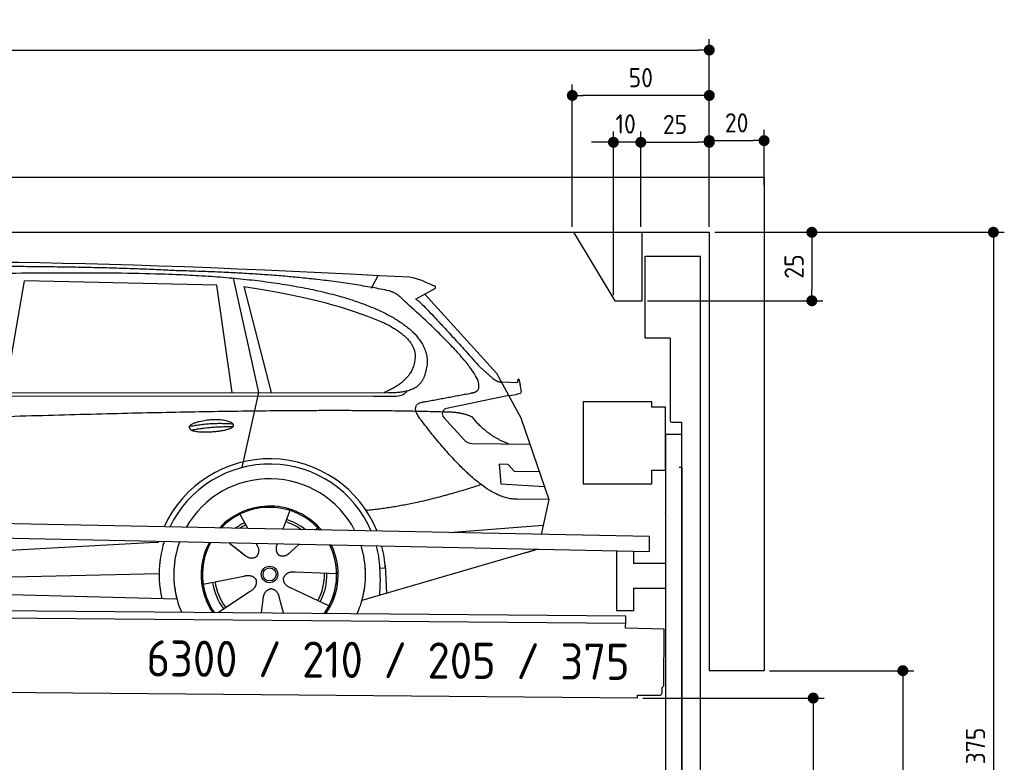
# Model space of a CAD drawing. Header units: millimetres. Extents: x -411 to 6777, y 0 to 6827.
# Tile 6 of 6: x 3183 to 6777, y 4116 to 6827. Entities that reach past the tile are written whole.
import ezdxf

# ---------------------------------------------------------------- set-up
doc = ezdxf.new("R2010")
doc.units = ezdxf.units.MM
doc.layers.add('4', color=3, linetype='Continuous')
for name, color, linetype, lineweight in [('car', 10, 'Continuous', 25), ('Freiraum', 7, 'Continuous', 25), ('Gebäude', 7, 'Continuous', 25), ('Logo', 7, 'Continuous', 25), ('Plattform', 7, 'Continuous', 25), ('Ständer vorne', 7, 'Continuous', 25), ('Tor', 200, 'Continuous', 25)]:
    doc.layers.add(name, color=color, linetype=linetype, lineweight=lineweight)
doc.styles.get("Standard").update_dxf_attribs({"font": 'ISOCP.SHX'})
doc.dimstyles.new('GEN-ISO', dxfattribs={"dimscale": 20, "dimtxt": 3.5, "dimasz": 2, "dimexe": 2, "dimexo": 1, "dimgap": 1.5, "dimtad": 1, "dimdec": 1, "dimlfac": 0.1, "dimdsep": 46, "dimtxsty": 'STANDARD', "dimblk": 'PUNKT', "dimcen": 2, "dimclrd": 256, "dimclre": 256, "dimclrt": 2, "dimadec": 0, "dimazin": 0, "dimtp": 0.1, "dimtm": 0.1, "dimtfac": 0.71, "dimtdec": 1, "dimtmove": 2, "dimatfit": 3, "dimldrblk": 'PUNKT', "dimfxl": 2, "dimtolj": 1, "dimarcsym": 0})

# ---------------------------------------------------------------- blocks, each defined once
blk = doc.blocks.new('PUNKT')
at = {"layer": '4', "color": 0, "linetype": 'ByBlock'}
blk.add_line((-0.5, 0), (-1, 0), dxfattribs=at)
at = {"layer": '4', "color": 0, "linetype": 'ByBlock', "const_width": 0.5}
blk.add_lwpolyline([(-0.25, 0, 1), (0.25, 0, 1)], format="xyb", close=True, dxfattribs=at)
blk = doc.blocks.new('*D68')
at = {"layer": '4', "lineweight": -2, "transparency": 16777216}
for p, q in [((5720, 6050.6), (6776.9, 6050.6)), ((6736.9, 6010.6), (6736.9, 2340)), ((6195.4, 2300), (6776.9, 2300))]:
    blk.add_line(p, q, dxfattribs=at)
at = {"layer": 'Defpoints', "color": 0, "transparency": 16777216}
for p in [(5700, 6050.6), (6175.4, 2300), (6736.9, 2300)]:
    blk.add_point(p, dxfattribs=at)
at = {"layer": '4', "lineweight": -2, "transparency": 16777216, "xscale": 40, "yscale": 40, "zscale": 40}
for p, rotation in [((6736.9, 6050.6), 90), ((6736.9, 2300), 270)]:
    blk.add_blockref('PUNKT', p, dxfattribs=dict(at, rotation=rotation))
at = {"layer": '4', "color": 2, "transparency": 16777216, "insert": (6671.9, 4175.3), "char_height": 70, "attachment_point": 5, "rotation": 90}
blk.add_mtext('375', dxfattribs=at)
blk = doc.blocks.new('*D70')
at = {"layer": '4', "lineweight": -2, "transparency": 16777216}
for p, q in [((5920, 4450), (6446.5, 4450)), ((6406.5, 4410), (6406.5, 2340)), ((6295.4, 2300), (6446.5, 2300))]:
    blk.add_line(p, q, dxfattribs=at)
at = {"layer": 'Defpoints', "color": 0, "transparency": 16777216}
for p in [(5900, 4450), (6275.4, 2300), (6406.5, 2300)]:
    blk.add_point(p, dxfattribs=at)
at = {"layer": '4', "lineweight": -2, "transparency": 16777216, "xscale": 40, "yscale": 40, "zscale": 40}
for p, rotation in [((6406.5, 4450), 90), ((6406.5, 2300), 270)]:
    blk.add_blockref('PUNKT', p, dxfattribs=dict(at, rotation=rotation))
at = {"layer": '4', "color": 2, "transparency": 16777216, "insert": (6341.5, 3375), "char_height": 70, "attachment_point": 5, "rotation": 90}
blk.add_mtext('H2', dxfattribs=at)
blk = doc.blocks.new('*D71')
at = {"layer": '4', "lineweight": -2, "transparency": 16777216}
for p, q in [((200, 6070.9), (200, 6755.8)), ((5700, 6220.9), (5700, 6755.8)), ((240, 6715.8), (5660, 6715.8))]:
    blk.add_line(p, q, dxfattribs=at)
at = {"layer": 'Defpoints', "color": 0, "transparency": 16777216}
for p in [(5700, 6715.8), (5700, 6200.9), (200, 6050.9)]:
    blk.add_point(p, dxfattribs=at)
at = {"layer": '4', "lineweight": -2, "transparency": 16777216, "xscale": 40, "yscale": 40, "zscale": 40, "rotation": 180}
blk.add_blockref('PUNKT', (200, 6715.8), dxfattribs=at)
at = {"layer": '4', "lineweight": -2, "transparency": 16777216, "xscale": 40, "yscale": 40, "zscale": 40}
blk.add_blockref('PUNKT', (5700, 6715.8), dxfattribs=at)
at = {"layer": '4', "color": 2, "transparency": 16777216, "insert": (2950, 6780.8), "char_height": 70, "attachment_point": 5}
blk.add_mtext('550', dxfattribs=at)
blk = doc.blocks.new('*D72')
at = {"layer": '4', "lineweight": -2, "transparency": 16777216}
for p, q in [((5457.5, 4350), (6119.3, 4350)), ((6079.3, 4310), (6079.3, 2340)), ((6099.3, 2300), (6119.3, 2300))]:
    blk.add_line(p, q, dxfattribs=at)
at = {"layer": 'Defpoints', "color": 0, "transparency": 16777216}
for p in [(5437.5, 4350), (6079.3, 2300), (6079.3, 2300)]:
    blk.add_point(p, dxfattribs=at)
at = {"layer": '4', "lineweight": -2, "transparency": 16777216, "xscale": 40, "yscale": 40, "zscale": 40}
for p, rotation in [((6079.3, 4350), 90), ((6079.3, 2300), 270)]:
    blk.add_blockref('PUNKT', p, dxfattribs=dict(at, rotation=rotation))
at = {"layer": '4', "color": 2, "transparency": 16777216, "insert": (6004.7, 3209.2), "char_height": 70, "attachment_point": 5, "rotation": 90}
blk.add_mtext('205', dxfattribs=at)
blk = doc.blocks.new('*D73')
at = {"layer": '4', "lineweight": -2, "transparency": 16777216}
for p, q in [((5450, 6070.9), (5450, 6419.1)), ((5700, 6070.9), (5700, 6419.1)), ((5490, 6379.1), (5660, 6379.1))]:
    blk.add_line(p, q, dxfattribs=at)
at = {"layer": 'Defpoints', "color": 0, "transparency": 16777216}
for p in [(5700, 6379.1), (5450, 6050.9), (5700, 6050.9)]:
    blk.add_point(p, dxfattribs=at)
at = {"layer": '4', "lineweight": -2, "transparency": 16777216, "xscale": 40, "yscale": 40, "zscale": 40, "rotation": 180}
blk.add_blockref('PUNKT', (5450, 6379.1), dxfattribs=at)
at = {"layer": '4', "lineweight": -2, "transparency": 16777216, "xscale": 40, "yscale": 40, "zscale": 40}
blk.add_blockref('PUNKT', (5700, 6379.1), dxfattribs=at)
at = {"layer": '4', "color": 2, "transparency": 16777216, "insert": (5575, 6444.2), "char_height": 70, "attachment_point": 5}
blk.add_mtext('25', dxfattribs=at)
blk = doc.blocks.new('*D74')
at = {"layer": '4', "lineweight": -2, "transparency": 16777216}
for p, q in [((5200, 6070.9), (5200, 6590.1)), ((5700, 6070.9), (5700, 6590.1)), ((5660, 6550.1), (5240, 6550.1))]:
    blk.add_line(p, q, dxfattribs=at)
at = {"layer": 'Defpoints', "color": 0, "transparency": 16777216}
for p in [(5200, 6550.1), (5200, 6050.9), (5700, 6050.9)]:
    blk.add_point(p, dxfattribs=at)
at = {"layer": '4', "lineweight": -2, "transparency": 16777216, "xscale": 40, "yscale": 40, "zscale": 40, "rotation": 180}
blk.add_blockref('PUNKT', (5200, 6550.1), dxfattribs=at)
at = {"layer": '4', "lineweight": -2, "transparency": 16777216, "xscale": 40, "yscale": 40, "zscale": 40}
blk.add_blockref('PUNKT', (5700, 6550.1), dxfattribs=at)
at = {"layer": '4', "color": 2, "transparency": 16777216, "insert": (5450, 6615.1), "char_height": 70, "attachment_point": 5}
blk.add_mtext('50', dxfattribs=at)
blk = doc.blocks.new('*D75')
at = {"layer": '4', "lineweight": -2, "transparency": 16777216}
for p, q in [((5720, 6050.6), (6114.4, 6050.6)), ((6074.4, 6010.6), (6074.4, 5840.6)), ((5474.9, 5800.6), (6114.4, 5800.6))]:
    blk.add_line(p, q, dxfattribs=at)
at = {"layer": 'Defpoints', "color": 0, "transparency": 16777216}
for p in [(5700, 6050.6), (5454.9, 5800.6), (6074.4, 5800.6)]:
    blk.add_point(p, dxfattribs=at)
at = {"layer": '4', "lineweight": -2, "transparency": 16777216, "xscale": 40, "yscale": 40, "zscale": 40}
for p, rotation in [((6074.4, 6050.6), 90), ((6074.4, 5800.6), 270)]:
    blk.add_blockref('PUNKT', p, dxfattribs=dict(at, rotation=rotation))
at = {"layer": '4', "color": 2, "transparency": 16777216, "insert": (6009.4, 5925.6), "char_height": 70, "attachment_point": 5, "rotation": 90}
blk.add_mtext('25', dxfattribs=at)
blk = doc.blocks.new('*D76')
at = {"layer": '4', "lineweight": -2, "transparency": 16777216}
for p, q in [((5350, 5820.9), (5350, 6419.1)), ((5450, 6070.9), (5450, 6419.1)), ((5310, 6379.1), (5270, 6379.1)), ((5450, 6379.1), (5350, 6379.1)), ((5490, 6379.1), (5530, 6379.1))]:
    blk.add_line(p, q, dxfattribs=at)
at = {"layer": 'Defpoints', "color": 0, "transparency": 16777216}
for p in [(5350, 6379.1), (5450, 6050.9), (5350, 5800.9)]:
    blk.add_point(p, dxfattribs=at)
at = {"layer": '4', "lineweight": -2, "transparency": 16777216, "xscale": 40, "yscale": 40, "zscale": 40}
blk.add_blockref('PUNKT', (5350, 6379.1), dxfattribs=at)
at = {"layer": '4', "lineweight": -2, "transparency": 16777216, "xscale": 40, "yscale": 40, "zscale": 40, "rotation": 180}
blk.add_blockref('PUNKT', (5450, 6379.1), dxfattribs=at)
at = {"layer": '4', "color": 2, "transparency": 16777216, "insert": (5394.7, 6446.1), "char_height": 70, "attachment_point": 5}
blk.add_mtext('10', dxfattribs=at)
blk = doc.blocks.new('Car')
at = {"layer": 'car'}
for p, q in [((4413.7, 5886.7), (4437.5, 5934.2)), ((3079.5, 5493.1), (3146.6, 5902.9)), ((3848.3, 5893), (3146.6, 5902.9)), ((3908.4, 5919.4), (4005, 5502.1)), ((3907.8, 5501.1), (3848.3, 5893)), ((3947.9, 5888.8), (4051, 5502.5)), ((4645.2, 5888.1), (4575.1, 5848.9)), ((4608.3, 5867.5), (4872.7, 5581.6)), ((4812.4, 5602.6), (4858, 5562.8)), ((4872.7, 5581.6), (4963.3, 5419.4)), ((4890.6, 5549.6), (4950.8, 5547.5)), ((1827.6, 5481), (4479.4, 5506.7)), ((4005, 5502.1), (3946.6, 5227.8)), ((4918, 5500.5), (4691.6, 5450.6)), ((4918, 5500.5), (4945.7, 5504.5)), ((1780.7, 5471.7), (4424, 5492.7)), ((4424, 5492.7), (4506.8, 5494.1)), ((4681.2, 5417.5), (4756.3, 5336.3)), ((4963.3, 5419.4), (5067.7, 5121.8)), ((4785.5, 5323.4), (4997.3, 5322.6)), ((4918, 5248.5), (4885.4, 5248.5)), ((4885.4, 5248.5), (4892.2, 5177)), ((4941.8, 5222.7), (4918, 5248.5)), ((5032.3, 5222.7), (4941.8, 5222.7)), ((4892.2, 5177), (5051.3, 5168.5)), ((5067.7, 5121.8), (4950.8, 5122.2)), ((5067.7, 5121.8), (5041, 4993.8)), ((4122.7, 5072.9), (4097.8, 5004)), ((3940.6, 5057.6), (3970.1, 5005.4)), ((3968.8, 5007.8), (3970.1, 5005.4)), ((4224.8, 5011.2), (4217.1, 5002.7)), ((4705.1, 4997.5), (5048.2, 5028.3)), ((1743, 4831.9), (3612, 4951.2)), ((3612, 4951.2), (3644.4, 4953.2)), ((3903.8, 4951.6), (3955.4, 4911.5)), ((3918.3, 4940.6), (3964.8, 4904.4)), ((4001.1, 4950.5), (4007.3, 4939.5)), ((4078.2, 4949.6), (4074.5, 4939.2)), ((4157, 4948.6), (4130.3, 4924.6)), ((5025.1, 4938.4), (4389.1, 4747)), ((5029.8, 4939.8), (4986.1, 4926.7)), ((4473, 4865.1), (4453.8, 4863.9)), ((4472.3, 4877.1), (4478.8, 4774)), ((1762.8, 4780), (3648.2, 4838.6)), ((3808.6, 4801.5), (3957, 4831.8)), ((4295.8, 4842.7), (4144.4, 4847.7)), ((4454.5, 4831.4), (4453.4, 4766.4)), ((1664.3, 4781.7), (3713.3, 4747)), ((4268.6, 4726.5), (4130.7, 4789.2)), ((3865.8, 4698.9), (3980.3, 4776.5)), ((4022.9, 4699), (4028.4, 4747.4)), ((4103.6, 4699), (4088.2, 4752.5))]:
    blk.add_line(p, q, dxfattribs=at)
for radius in [30.1, 23.6]:
    blk.add_circle((4050.8, 4838.7), radius, dxfattribs=at)
for centre, radius, start, end in [((4695.9, 5431), 20, 102.4358, 222.7473), ((4785.7, 5363.4), 40, 222.7473, 269.7861), ((4051.2, 4838.2), 422.7, 22.5487, 156.2143), ((4051.2, 4838.2), 403.4, 23.7263, 155.0367), ((4051.2, 4838.2), 350, 27.7494, 151.0136), ((4051.2, 4838.2), 250, 41.078, 137.685), ((4050.8, 4838.7), 245, 41.9641, 136.7989), ((4050.8, 4838.7), 209.6, 51.6404, 73.3995), ((4050.8, 4838.7), 209.6, 116.262, 127.1225), ((4050.8, 4838.7), 200.6, 116.1152, 123.6695), ((4050.8, 4838.7), 200.6, 55.0934, 73.5463), ((4051.2, 4838.2), 422.7, 164.0109, 164.2126), ((4051.2, 4838.2), 403.4, 163.2593, 179.9464), ((4051.2, 4838.2), 350, 160.7243, 195.1055), ((4051.2, 4838.2), 250, 152.8016, 213.8648), ((4050.8, 4838.7), 245, 152.3519, 188.7348), ((4051.2, 4838.2), 250, 326.1848, 25.8498), ((4051.2, 4838.2), 250, 326.1848, 25.8498), ((4050.8, 4838.7), 245, 0.9266, 26.2995), ((4051.2, 4838.2), 350, 344.8945, 17.9271), ((4051.2, 4838.2), 403.4, 3.6504, 15.3921), ((4051.2, 4838.2), 422.7, 3.6504, 14.6404), ((4051.2, 4838.2), 403.4, 173.0827, 193.1146), ((4051.2, 4838.2), 350, 172.1254, 203.4635), ((4051.2, 4838.2), 250, 169.2195, 213.8648), ((4050.8, 4838.7), 245, 169.1336, 214.8006), ((4050.8, 4838.7), 245, 325.2489, 9.5178), ((4051.2, 4838.2), 250, 326.1848, 9.4319), ((4051.2, 4838.2), 350, 336.586, 6.526), ((4051.2, 4838.2), 403.4, 359.0315, 5.5686), ((4051.2, 4838.2), 422.7, 3.6504, 3.7403), ((4050.8, 4838.7), 200.6, 332.1152, 1.5463), ((4050.8, 4838.7), 209.6, 332.262, 1.3995), ((4050.8, 4838.7), 209.6, 188.262, 217.3995), ((4050.8, 4838.7), 200.6, 188.1152, 217.5463)]:
    blk.add_arc(centre, radius, start, end, dxfattribs=at)
for points, degree in [([(2206.5, 5922.9), (2493.5, 5987.1), (3378.6, 5981.9), (4551.1, 5929.4)], 3), ([(3701.2, 5944.3), (3352.8, 5960.5), (2737, 5950.1)], 2), ([(4476.8, 5878.3), (4175.6, 5938.2), (3701.2, 5944.3)], 2), ([(4551.1, 5929.4), (4598, 5920.4), (4606.9, 5912.2), (4644.4, 5896.7)], 3), ([(4645.2, 5888.1), (4646.8, 5889.7), (4647.5, 5892.8), (4646.9, 5895.6), (4644.4, 5896.7)], 4), ([(3947.9, 5888.8), (4202.3, 5852.2), (4315.8, 5817.5), (4449.1, 5766.1)], 3), ([(4526.5, 5848), (4508.4, 5869.6), (4476.8, 5878.3)], 2), ([(4791.3, 5510), (4880.5, 5538.8), (4526.5, 5848)], 2), ([(4575.1, 5848.9), (4582.9, 5853.3), (4812.4, 5602.6)], 2), ([(4449.1, 5766.1), (4563.7, 5715.1), (4574.5, 5650.1)], 2), ([(4574.5, 5650.1), (4580.1, 5555.6), (4462.8, 5506.5)], 2), ([(4479.4, 5506.7), (4529.5, 5507.1), (4602.5, 5512.5), (4610.2, 5559.3), (4618.5, 5602.6)], 4), ([(4858, 5562.8), (4866.3, 5555.6), (4879.6, 5548), (4888.7, 5548), (4890.6, 5549.6)], 4), ([(4950.8, 5547.5), (4952, 5586.4), (4963.3, 5512.2)], 2), ([(4506.8, 5494.1), (4526.1, 5494.9), (4540.9, 5504), (4548.1, 5514.3)], 3), ([(4578, 5527.2), (4578.1, 5527.3), (4578.2, 5527.3), (4578.3, 5527.3)], 3), ([(4963.3, 5512.2), (4963.6, 5508.5), (4958.1, 5506.7), (4945.7, 5504.5)], 3), ([(4597.2, 5409.2), (4552.8, 5467.5), (4612.7, 5474.7)], 2), ([(4698.7, 5437), (3822.1, 5457.3), (1390, 5322.9)], 2), ([(4786.6, 5419.4), (4749.1, 5437.4), (4698.7, 5437)], 2), ([(4950.8, 5122.2), (4825.1, 5114), (4597.2, 5409.2)], 2), ([(4918, 5322.9), (4832.3, 5358), (4786.6, 5419.4)], 2), ([(3753.3, 5376.2), (3828.7, 5393.1), (3912.2, 5387.3)], 2), ([(3760.5, 5363.4), (3834.5, 5378), (3912.4, 5377.2)], 2), ([(4818.9, 5173.6), (4594.2, 5096.1), (4401.4, 5074.9)], 2), ([(3955.7, 4911.5), (3979.2, 4889.8), (4002.4, 4903.3)], 2), ([(3957, 4831.8), (3987.7, 4840.8), (4002.4, 4818.4)], 2), ([(3980.3, 4776.5), (4008.1, 4792.1), (4002.4, 4818.4)], 2), ([(4130.7, 4789.2), (4100.6, 4800), (4101.9, 4826.8)], 2), ([(4144.4, 4847.7), (4112.7, 4851.4), (4101.9, 4826.8)], 2), ([(4028.4, 4747.4), (4029.3, 4779.4), (4055.2, 4786.5)], 2), ([(4088.2, 4752.5), (4081.9, 4783.8), (4055.2, 4786.5)], 2)]:
    blk.add_open_spline(points, degree=degree, dxfattribs=at)
for points, degree, knots in [([(2376.2, 5910.7), (2402.7, 5913), (2542.1, 5916.1), (3563.3, 5945.6), (4183.6, 5944.8), (4640.6, 5776.4), (4618.5, 5602.6)], 4, [0.0821318, 0.0821318, 0.0821318, 0.0821318, 0.0821318, 0.258851, 0.508851, 1, 1, 1, 1, 1]), ([(4612.7, 5474.7), (4779.4, 5507.3), (4782.2, 5507.9), (4790.5, 5509.8), (4791.3, 5510)], 1, [0.1611508, 0.1611508, 1, 1.0196119, 1.078724, 1.0847856, 1.0847856]), ([(3760.5, 5363.4), (3736.9, 5379.7), (3782.3, 5395.5), (3865, 5415.7), (3958, 5382.6), (3896, 5358.8), (3786.9, 5351.6), (3765.4, 5360.4), (3760.5, 5363.4)], 5, [0, 0, 0, 0, 0, 0, 0.300106, 0.500106, 0.700106, 1, 1, 1, 1, 1, 1]), ([(4007.3, 4939.5), (4009, 4935.4), (4010, 4931.5), (4010.3, 4927.6), (4011.1, 4919), (4008.4, 4910.9), (4002.4, 4903.3)], 3, [0.2167758, 0.2167758, 0.2167758, 0.2167758, 0.4600873, 0.4600873, 0.4600873, 1, 1, 1, 1]), ([(4074.5, 4939.2), (4074, 4936.1), (4073.7, 4933.1), (4073.8, 4930.1), (4074.2, 4927.3), (4075, 4921.6), (4077.1, 4916.2), (4080.7, 4911.7), (4085.6, 4908.7)], 4, [0.3191838, 0.3191838, 0.3191838, 0.3191838, 0.3191838, 0.5438253, 0.5438253, 0.5438253, 0.5438253, 1, 1, 1, 1, 1]), ([(4130.3, 4924.6), (4130.3, 4924.6), (4130.3, 4924.6), (4130.3, 4924.6), (4130.3, 4924.6), (4121.2, 4914.7), (4110.7, 4904.7), (4096.4, 4902.2), (4085.6, 4908.7)], 4, [-0.000003, -0.000003, -0.000003, -0.000003, -0.000003, 0, 0, 0, 0, 1, 1, 1, 1, 1])]:
    blk.add_open_spline(points, degree=degree, knots=knots, dxfattribs=at)
blk = doc.blocks.new('*D82')
at = {"layer": '4', "lineweight": -2, "transparency": 16777216}
for p, q in [((5700, 6070.9), (5700, 6425.1)), ((5900, 6220.8), (5900, 6425.1)), ((5740, 6385.1), (5860, 6385.1))]:
    blk.add_line(p, q, dxfattribs=at)
at = {"layer": 'Defpoints', "color": 0, "transparency": 16777216}
for p in [(5900, 6385.1), (5900, 6200.8), (5700, 6050.9)]:
    blk.add_point(p, dxfattribs=at)
at = {"layer": '4', "lineweight": -2, "transparency": 16777216, "xscale": 40, "yscale": 40, "zscale": 40, "rotation": 180}
blk.add_blockref('PUNKT', (5700, 6385.1), dxfattribs=at)
at = {"layer": '4', "lineweight": -2, "transparency": 16777216, "xscale": 40, "yscale": 40, "zscale": 40}
blk.add_blockref('PUNKT', (5900, 6385.1), dxfattribs=at)
at = {"layer": '4', "color": 2, "transparency": 16777216, "insert": (5800, 6450.1), "char_height": 70, "attachment_point": 5}
blk.add_mtext('20', dxfattribs=at)
blk = doc.blocks.new('Plattform OG 6200 550')
at = {"layer": 'Plattform'}
for p, q in [((5482.3, 4939.6), (348.5, 5042)), ((5481.2, 4883.6), (347.5, 4991)), ((5481.2, 4883.6), (5482.3, 4939.5)), ((5361.5, 4886.1), (5361.5, 4668.3)), ((5423.5, 4884.7), (5423.5, 4840.8)), ((5539.9, 4840.8), (5423.5, 4840.8)), ((5423.5, 4750.8), (5423.5, 4668.3)), ((5423.5, 4750.8), (5539.9, 4750.8)), ((440.2, 4693.6), (5395, 4650.4)), ((446, 4666.5), (5394.8, 4623.4)), ((5423.5, 4668.3), (5361.5, 4668.3)), ((5394.9, 4630.2), (5395, 4645.2)), ((5395, 4645.2), (5395, 4650.4)), ((5394.7, 4606.2), (5394.9, 4630.2)), ((5394.7, 4606.2), (5534.1, 4603)), ((5534.1, 4603), (5532.3, 4394)), ((5437.5, 4350), (372.6, 4394.2)), ((5527.6, 4370.1), (5527.8, 4388.2)), ((5437.5, 4350), (5437.5, 4360.8)), ((5437.5, 4360.8), (5517.5, 4360.1))]:
    blk.add_line(p, q, dxfattribs=at)
for centre, radius, start, end in [((5526.2, 4394.1), 6.08, 284.5689, 358.9086), ((5517.6, 4370.1), 10, 269.5, 359.5)]:
    blk.add_arc(centre, radius, start, end, dxfattribs=at)
blk = doc.blocks.new('Ständer vorne ab 340')
at = {"layer": 'Ständer vorne'}
for p, q in [((5240, 5432), (5240, 5132)), ((5490, 5432), (5240, 5432)), ((5490, 5412), (5490, 5432)), ((5540, 5412), (5490, 5412)), ((5540, 5182), (5540, 5412)), ((5540.2, 5312), (5539.8, 5312)), ((5540, 5312), (5540, 2300)), ((5600, 5312), (5540, 5312)), ((5600, 2298.7), (5600, 5312)), ((5490, 5132), (5490, 5182)), ((5490, 5182), (5540, 5182)), ((5240, 5132), (5490, 5132)), ((5540, 5027.4), (5540, 5028.4)), ((5511.2, 2295), (5511.2, 2287)), ((5595.1, 2295), (5511.2, 2295)), ((5511.2, 2287), (5600, 2287)), ((5600, 2287), (5600, 2290))]:
    blk.add_line(p, q, dxfattribs=at)
blk = doc.blocks.new('Gebäude_375_GT210')
at = {"layer": 'Freiraum'}
blk.add_lwpolyline([(5204.9, 6050.6), (5354.9, 5800.6), (5454.9, 5800.6), (5454.9, 6050.6)], dxfattribs=at)
at = {"layer": 'Gebäude'}
for p, q in [((5900, 6250.6), (0, 6250.6)), ((5900, 6250.6), (5900, 4450)), ((200, 6050.6), (5700, 6050.6)), ((5700, 6050.6), (5700, 4450)), ((5900, 4450), (5700, 4450))]:
    blk.add_line(p, q, dxfattribs=at)
blk = doc.blocks.new('Tor ab 370 Gebäude')
at = {"layer": 'Tor'}
for p, q in [((5465.6, 5664.5), (5465.6, 5963)), ((5465.6, 5963), (5668, 5963)), ((5668, 2287), (5668, 5963)), ((5557, 5664.5), (5465.6, 5664.5)), ((5557, 5664.5), (5557, 5363)), ((5562, 5357.1), (5600, 5357)), ((5600, 5192), (5600, 5357)), ((5600, 5192), (5590, 5192)), ((5600, 5192), (5600, 2287)), ((5600, 2287), (5600, 5192)), ((5668, 2287), (5600, 2287))]:
    blk.add_line(p, q, dxfattribs=at)
blk.add_arc((5563, 5363), 6, 180, 260.4059, dxfattribs=at)

msp = doc.modelspace()

# ---------------------------------------------------------------- block references
msp.add_blockref('Gebäude_375_GT210', (0, 0))
at = {"layer": 'car', "rotation": 359.4752422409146}
msp.add_blockref('Car', (0, 0), dxfattribs=at)
at = {"layer": 'Plattform'}
msp.add_blockref('Plattform OG 6200 550', (0, 0), dxfattribs=at)
at = {"layer": 'Ständer vorne'}
msp.add_blockref('Ständer vorne ab 340', (0, 0), dxfattribs=at)
at = {"layer": 'Tor', "linetype": 'ByBlock'}
msp.add_blockref('Tor ab 370 Gebäude', (0, 0), dxfattribs=at)

# ---------------------------------------------------------------- texts
at = {"layer": 'Logo'}
msp.add_text('6300 / 210 / 205 / 375', height=132, rotation=359.57265, dxfattribs=at).set_placement((3645.48, 4429.2))

# ---------------------------------------------------------------- dimensions: what is measured, and where the dimension line sits
at = {"layer": '4'}
for base, p1, p2, override, picture, middle in [((5700, 6715.8), (200, 6050.88), (5700, 6200.88), {"dimtdec": 3, "dimtolj": 0}, '*D71', (2950, 6780.8)), ((5200, 6550.12), (5700, 6050.88), (5200, 6050.88), {"dimtdec": 3, "dimtolj": 0}, '*D74', (5450, 6615.12)), ((5700, 6379.15), (5449.99, 6050.88), (5700, 6050.88), {"dimtdec": 3, "dimtolj": 0}, '*D73', (5575, 6444.16)), ((5900, 6385.09), (5700, 6050.88), (5900, 6200.82), {"dimtol": 0, "dimlim": 0, "dimtp": 0.1, "dimtm": 0.1, "dimtfac": 0.71, "dimtdec": 3, "dimtolj": 0, "dimtzin": 8}, '*D82', (5800, 6450.1))]:
    dim = msp.add_linear_dim(base=base, p1=p1, p2=p2, dimstyle='GEN-ISO', override=override, dxfattribs=at)
    dim.commit()
    dim.dimension.update_dxf_attribs({"geometry": picture, "text_midpoint": middle})
dim = msp.add_linear_dim(base=(5350, 6379.15), p1=(5449.99, 6050.88), p2=(5350, 5800.88), dimstyle='GEN-ISO', override={"dimtdec": 3, "dimtolj": 0}, dxfattribs=at)
dim.commit()
dim.dimension.update_dxf_attribs({"geometry": '*D76', "text_midpoint": (5394.75, 6446.13), "dimtype": 160})
for base, p2, override, picture, middle in [((6074.39, 5800.63), (5454.94, 5800.63), {"dimtdec": 3, "dimtolj": 0}, '*D75', (6009.39, 5925.63)), ((6736.86, 2300), (6175.45, 2300), {"dimdec": 0, "dimtdec": 3, "dimtolj": 0}, '*D68', (6671.86, 4175.32))]:
    dim = msp.add_linear_dim(base=base, p1=(5700, 6050.63), p2=p2, angle=90, dimstyle='GEN-ISO', override=override, dxfattribs=at)
    dim.commit()
    dim.dimension.update_dxf_attribs({"geometry": picture, "text_midpoint": middle})
dim = msp.add_linear_dim(base=(6406.55, 2300), p1=(5900, 4450), p2=(6275.45, 2300), angle=90, text='H2', dimstyle='GEN-ISO', override={"dimdec": 0, "dimtdec": 3, "dimtolj": 0}, dxfattribs=at)
dim.commit()
dim.dimension.update_dxf_attribs({"geometry": '*D70', "text_midpoint": (6341.54, 3375)})
dim = msp.add_linear_dim(base=(6079.31, 2300), p1=(5437.5, 4349.97), p2=(6079.31, 2300), angle=90, dimstyle='GEN-ISO', override={"dimtdec": 3, "dimtolj": 0}, dxfattribs=at)
dim.commit()
dim.dimension.update_dxf_attribs({"geometry": '*D72', "text_midpoint": (6004.71, 3209.23), "dimtype": 160})

doc.saveas('drawing.dxf')
